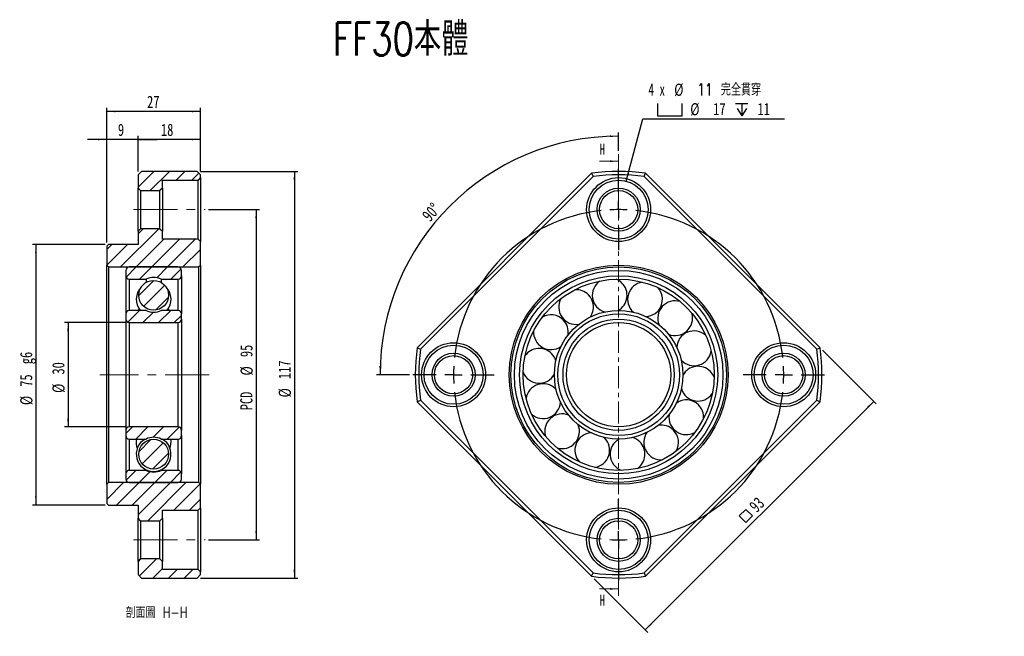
# Model space of a CAD drawing. Header units: millimetres. Extents: x 30 to 314, y 16 to 193.
import ezdxf

# ---------------------------------------------------------------- set-up
doc = ezdxf.new("R2010")
doc.units = ezdxf.units.MM
doc.linetypes.add('CENTER', pattern=[10.16, 6.35, -1.27, 1.27, -1.27])
doc.linetypes.add('CENTERX2', pattern=[20.32, 12.7, -2.54, 2.54, -2.54])
doc.layers.add('FORMAT', color=7, linetype='Continuous')
doc.styles.add('SLDTEXTSTYLE0', font='TXT', dxfattribs={"width": 0.75, "bigfont": 'bigfont'})
doc.styles.add('SLDTEXTSTYLE1', font='TXT', dxfattribs={"width": 0.75})
doc.styles.add('SLDTEXTSTYLE2', font='TXT', dxfattribs={"width": 0.666667})
doc.dimstyles.new('SLDDIMSTYLE0', dxfattribs={"dimtxt": 3.5, "dimasz": 2.5, "dimexe": 0, "dimexo": 0.0625, "dimgap": 0.875, "dimtad": 1, "dimdec": 4, "dimzin": 12, "dimdsep": 46, "dimtxsty": 'SLDTEXTSTYLE1', "dimsah": 1, "dimcen": 0.09, "dimazin": 3, "dimtfac": 1, "dimtofl": 0, "dimtmove": 0, "dimatfit": 3, "dimfxl": 1, "dimfrac": 2, "dimtolj": 1, "dimtzin": 12, "dimarcsym": 0})
doc.dimstyles.new('SLDDIMSTYLE1', dxfattribs={"dimtxt": 3.5, "dimasz": 2.5, "dimexe": 0, "dimexo": 0.0625, "dimgap": 0.875, "dimtad": 1, "dimrnd": 1e-09, "dimzin": 12, "dimdsep": 46, "dimtxsty": 'SLDTEXTSTYLE1', "dimsah": 1, "dimcen": 0.09, "dimadec": 0, "dimazin": 3, "dimtfac": 1, "dimtofl": 0, "dimtmove": 0, "dimatfit": 3, "dimfxl": 1, "dimfrac": 2, "dimtolj": 1, "dimtzin": 12, "dimarcsym": 0})
doc.dimstyles.new('SLDDIMSTYLE2', dxfattribs={"dimtxt": 3.5, "dimasz": 2.5, "dimexe": 0, "dimexo": 0.0625, "dimgap": 0.875, "dimtad": 0, "dimtih": 1, "dimtoh": 1, "dimdec": 6, "dimrnd": 1e-09, "dimzin": 12, "dimdsep": 46, "dimtxsty": 'SLDTEXTSTYLE1', "dimsah": 1, "dimcen": 0, "dimadec": 0, "dimazin": 3, "dimtfac": 1, "dimtofl": 0, "dimtmove": 0, "dimatfit": 3, "dimfxl": 1, "dimfrac": 2, "dimtolj": 1, "dimtzin": 12, "dimarcsym": 0})
doc.dimstyles.new('SLDDIMSTYLE3', dxfattribs={"dimtxt": 3.5, "dimasz": 2.5, "dimexe": 0, "dimexo": 0.0625, "dimgap": 0.875, "dimtad": 1, "dimrnd": 1e-09, "dimzin": 12, "dimdsep": 46, "dimtxsty": 'SLDTEXTSTYLE1', "dimsah": 1, "dimcen": 0.09, "dimadec": 0, "dimazin": 3, "dimtfac": 1, "dimtmove": 0, "dimatfit": 0, "dimfxl": 1, "dimfrac": 2, "dimtolj": 1, "dimtzin": 12, "dimarcsym": 0})

# ---------------------------------------------------------------- blocks, each defined once
blk = doc.blocks.new('_D')
at = {"layer": 'FORMAT', "color": 7}
for p, q in [((202.77, 155.73), (202.77, 160.96)), ((142.57, 91.31), (133.12, 91.31))]:
    blk.add_line(p, q, dxfattribs=at)
blk.add_arc((202.77, 91.31), 68.65, 90, 180, dxfattribs=at)
for points in [[(202.77, 159.96), (200.27, 160.16), (200.27, 159.66)], [(134.12, 91.31), (134.42, 93.81), (133.92, 93.82)]]:
    blk.add_solid(points, dxfattribs=at)
at = {"layer": 'FORMAT', "color": 7, "insert": (145.88, 137.44), "char_height": 3.5, "attachment_point": 1, "rotation": 48.2137, "style": 'SLDTEXTSTYLE1'}
blk.add_mtext('90°', dxfattribs=at)
blk = doc.blocks.new('SW_SYMBOL_MOD_BOX')
at = {"layer": 'FORMAT', "color": 0}
for p, q in [((200, 200), (200, 800)), ((200, 800), (800, 800)), ((800, 800), (800, 200)), ((200, 200), (800, 200))]:
    blk.add_line(p, q, dxfattribs=at)
blk = doc.blocks.new('_D_1')
at = {"layer": 'FORMAT', "color": 7}
for p, q in [((261.46, 98.39), (276.89, 82.95)), ((276.19, 83.66), (210.43, 17.9)), ((195.7, 32.63), (211.13, 17.19))]:
    blk.add_line(p, q, dxfattribs=at)
for points in [[(276.19, 83.66), (274.24, 82.07), (274.6, 81.71)], [(210.43, 17.9), (212.37, 19.49), (212.02, 19.84)]]:
    blk.add_solid(points, dxfattribs=at)
at = {"layer": 'FORMAT', "color": 7, "xscale": 0.0044707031, "yscale": 0.0044707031, "zscale": 0.0044707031, "rotation": 45}
blk.add_blockref('SW_SYMBOL_MOD_BOX', (239.37, 47.52), dxfattribs=at)
at = {"layer": 'FORMAT', "color": 7, "insert": (240.02, 53.94), "char_height": 3.5, "attachment_point": 1, "rotation": 45, "style": 'SLDTEXTSTYLE1'}
blk.add_mtext('93', dxfattribs=at)
blk = doc.blocks.new('SW_SYMBOL_HOLE_SPOT')
at = {"layer": 'FORMAT', "color": 0}
for p, q in [((0, 875), (0, 75)), ((1600, 75), (1600, 875)), ((0, 75), (1600, 75))]:
    blk.add_line(p, q, dxfattribs=at)
blk = doc.blocks.new('SW_SYMBOL_HOLE_DEPTH')
at = {"layer": 'FORMAT', "color": 0}
for p, q in [((0, 875), (800, 875)), ((400, 875), (400, 75)), ((100, 555), (400, 75)), ((700, 555), (400, 75))]:
    blk.add_line(p, q, dxfattribs=at)
blk = doc.blocks.new('_D_2')
at = {"layer": 'FORMAT'}
for p, q in [((204.97, 147.02), (209.77, 164.94)), ((209.77, 164.94), (250.47, 164.94))]:
    blk.add_line(p, q, dxfattribs=at)
blk.add_solid([(204.97, 147.02), (205.86, 149.37), (205.37, 149.5)], dxfattribs=at)
at = {"layer": 'FORMAT', "xscale": 0.0044707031, "yscale": 0.0044707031, "zscale": 0.0044707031}
for name, p in [('SW_SYMBOL_HOLE_SPOT', (213.94, 165.42)), ('SW_SYMBOL_HOLE_DEPTH', (236.42, 165.42))]:
    blk.add_blockref(name, p, dxfattribs=at)
at = {"layer": 'FORMAT', "char_height": 3.5, "attachment_point": 1}
for s, insert, style in [('4 x', (211.36, 175.11), 'SLDTEXTSTYLE2'), ('%%c', (218.77, 175.06), 'SLDTEXTSTYLE1'), ('11 \\M+18AAE\\M+19153\\M+18AD1\\M+190FA', (225.36, 175.11), 'SLDTEXTSTYLE0'), ('%%c', (223.39, 169.45), 'SLDTEXTSTYLE1'), ('17', (229.98, 169.5), 'SLDTEXTSTYLE1'), ('11', (242.74, 169.5), 'SLDTEXTSTYLE1')]:
    blk.add_mtext(s, dxfattribs=dict(at, insert=insert, style=style))
blk = doc.blocks.new('SW_CENTERMARKSYMBOL_0')
at = {"layer": 'FORMAT', "color": 0}
for p, q in [((0, 5), (0, 11.7)), ((0, 0), (0, 2.5)), ((0, 0), (0, -2.5)), ((0, -5), (0, -11.7)), ((-52.5, -47.5), (-59.2, -47.5)), ((-47.5, -47.5), (-50, -47.5)), ((-47.5, -47.5), (-45, -47.5)), ((-42.5, -47.5), (-35.8, -47.5)), ((42.5, -47.5), (35.8, -47.5)), ((47.5, -47.5), (45, -47.5)), ((47.5, -47.5), (50, -47.5)), ((52.5, -47.5), (59.2, -47.5)), ((0, -90), (0, -83.3)), ((0, -95), (0, -92.5)), ((0, -95), (0, -97.5)), ((0, -100), (0, -106.7))]:
    blk.add_line(p, q, dxfattribs=at)
for start, end in [(90, 93.0156), (86.9844, 90), (96.0311, 173.9689), (6.0311, 83.9689), (176.9844, 180), (0, 3.0156), (180, 183.0156), (356.9844, 0), (186.0311, 263.9689), (276.0311, 353.9689), (266.9844, 270), (270, 273.0156)]:
    blk.add_arc((0, -47.5), 47.5, start, end, dxfattribs=at)
blk = doc.blocks.new('_D_3')
at = {"layer": 'FORMAT', "color": 7}
for p, q in [((55.47, 159.01), (49.97, 159.01)), ((55.47, 129.31), (55.47, 160.01)), ((64.47, 159.01), (55.47, 159.01)), ((64.47, 149.81), (64.47, 160.01)), ((64.47, 159.01), (69.97, 159.01))]:
    blk.add_line(p, q, dxfattribs=at)
for points in [[(55.47, 159.01), (52.97, 159.26), (52.97, 158.76)], [(64.47, 159.01), (66.97, 158.76), (66.97, 159.26)]]:
    blk.add_solid(points, dxfattribs=at)
at = {"layer": 'FORMAT', "color": 7, "insert": (58.68, 163.52), "char_height": 3.5, "attachment_point": 1, "style": 'SLDTEXTSTYLE1'}
blk.add_mtext('9', dxfattribs=at)
blk = doc.blocks.new('_D_4')
at = {"layer": 'FORMAT', "color": 7}
for p, q in [((54.97, 128.81), (34.09, 128.81)), ((35.09, 128.81), (35.09, 53.81)), ((54.97, 53.81), (34.09, 53.81))]:
    blk.add_line(p, q, dxfattribs=at)
for points in [[(35.09, 128.81), (34.84, 126.31), (35.34, 126.31)], [(35.09, 53.81), (35.34, 56.31), (34.84, 56.31)]]:
    blk.add_solid(points, dxfattribs=at)
at = {"layer": 'FORMAT', "color": 7, "char_height": 3.5, "attachment_point": 1, "rotation": 90, "style": 'SLDTEXTSTYLE1'}
for s, insert in [('g6', (30.53, 94.34)), ('75', (30.53, 87.86)), ('%%c', (30.58, 82.58))]:
    blk.add_mtext(s, dxfattribs=dict(at, insert=insert))
blk = doc.blocks.new('_D_5')
at = {"layer": 'FORMAT', "color": 7}
for p, q in [((84.77, 138.81), (99.47, 138.81)), ((98.47, 138.81), (98.47, 43.81)), ((84.77, 43.81), (99.47, 43.81))]:
    blk.add_line(p, q, dxfattribs=at)
for points in [[(98.47, 138.81), (98.22, 136.31), (98.72, 136.31)], [(98.47, 43.81), (98.72, 46.31), (98.22, 46.31)]]:
    blk.add_solid(points, dxfattribs=at)
at = {"layer": 'FORMAT', "color": 7, "char_height": 3.5, "attachment_point": 1, "rotation": 90, "style": 'SLDTEXTSTYLE1'}
for s, insert in [('95', (93.9, 96.38)), ('%%c', (93.96, 91.1)), ('PCD', (93.9, 81.08))]:
    blk.add_mtext(s, dxfattribs=dict(at, insert=insert))
blk = doc.blocks.new('_D_6')
at = {"layer": 'FORMAT', "color": 7}
for p, q in [((82.47, 149.81), (110.47, 149.81)), ((109.47, 149.81), (109.47, 32.81)), ((82.47, 32.81), (110.47, 32.81))]:
    blk.add_line(p, q, dxfattribs=at)
for points in [[(109.47, 149.81), (109.22, 147.31), (109.72, 147.31)], [(109.47, 32.81), (109.72, 35.31), (109.22, 35.31)]]:
    blk.add_solid(points, dxfattribs=at)
at = {"layer": 'FORMAT', "color": 7, "char_height": 3.5, "attachment_point": 1, "rotation": 90, "style": 'SLDTEXTSTYLE1'}
for s, insert in [('117', (104.9, 90.07)), ('%%c', (104.96, 84.79))]:
    blk.add_mtext(s, dxfattribs=dict(at, insert=insert))
blk = doc.blocks.new('_D_7')
at = {"layer": 'FORMAT', "color": 7}
for p, q in [((60.97, 106.31), (43.34, 106.31)), ((44.34, 106.31), (44.34, 76.31)), ((60.97, 76.31), (43.34, 76.31))]:
    blk.add_line(p, q, dxfattribs=at)
for points in [[(44.34, 106.31), (44.09, 103.81), (44.59, 103.81)], [(44.34, 76.31), (44.59, 78.81), (44.09, 78.81)]]:
    blk.add_solid(points, dxfattribs=at)
at = {"layer": 'FORMAT', "color": 7, "char_height": 3.5, "attachment_point": 1, "rotation": 90, "style": 'SLDTEXTSTYLE1'}
for s, insert in [('30', (39.78, 91.37)), ('%%c', (39.83, 86.09))]:
    blk.add_mtext(s, dxfattribs=dict(at, insert=insert))
blk = doc.blocks.new('_D_8')
at = {"layer": 'FORMAT', "color": 7}
for p, q in [((64.47, 149.81), (64.47, 160.01)), ((82.47, 159.01), (64.47, 159.01)), ((82.47, 149.81), (82.47, 160.01))]:
    blk.add_line(p, q, dxfattribs=at)
for points in [[(64.47, 159.01), (66.97, 158.76), (66.97, 159.26)], [(82.47, 159.01), (79.97, 159.26), (79.97, 158.76)]]:
    blk.add_solid(points, dxfattribs=at)
at = {"layer": 'FORMAT', "color": 7, "insert": (71.07, 163.52), "char_height": 3.5, "attachment_point": 1, "style": 'SLDTEXTSTYLE1'}
blk.add_mtext('18', dxfattribs=at)
blk = doc.blocks.new('_D_9')
at = {"layer": 'FORMAT', "color": 7}
for p, q in [((55.47, 129.31), (55.47, 168.07)), ((82.47, 149.81), (82.47, 168.07)), ((82.47, 167.07), (55.47, 167.07))]:
    blk.add_line(p, q, dxfattribs=at)
for points in [[(55.47, 167.07), (57.97, 166.82), (57.97, 167.32)], [(82.47, 167.07), (79.97, 167.32), (79.97, 166.82)]]:
    blk.add_solid(points, dxfattribs=at)
at = {"layer": 'FORMAT', "color": 7, "insert": (67.08, 171.58), "char_height": 3.5, "attachment_point": 1, "style": 'SLDTEXTSTYLE1'}
blk.add_mtext('27', dxfattribs=at)

msp = doc.modelspace()

# ---------------------------------------------------------------- hatches: boundary and pattern name
at = {"linetype": 'Continuous', "lineweight": 18}
h = msp.add_hatch(dxfattribs=at)
h.set_pattern_fill('ANSI31', style=0)
h.paths.add_polyline_path([(65.4691681, 149.8132062), (64.4691681, 148.8132062), (64.4691681, 145.0132062), (65.1691681, 144.3132062), (70.7691681, 144.3132062), (71.4691681, 145.0132062), (71.4691681, 147.3132062), (81.7691681, 147.3132062), (82.4691681, 148.0132062), (82.4691681, 148.8132062), (81.4691681, 149.8132062)], flags=0)
h = msp.add_hatch(dxfattribs=at)
h.set_pattern_fill('ANSI31', style=0)
h.paths.add_polyline_path([(64.4691681, 132.6132062), (64.4691681, 128.8132062), (55.9691681, 128.8132062), (55.4691681, 128.3132062), (55.4691681, 122.8132062), (55.9691681, 122.3132062), (81.9691681, 122.3132062), (82.4691681, 122.8132062), (82.4691681, 129.6132062), (81.7691681, 130.3132062), (71.4691681, 130.3132062), (71.4691681, 132.6132062), (70.7691681, 133.3132062), (65.1691681, 133.3132062)], flags=0)
h = msp.add_hatch(dxfattribs=at)
h.set_pattern_fill('ANSI31', style=0)
edge = h.paths.add_edge_path(flags=0)
edge.add_line((75.9691681, 122.3132062), (61.9691681, 122.3132062))
edge.add_arc((61.9691681, 121.3132062), 1, 90, 180)
edge.add_line((60.9691681, 121.3132062), (60.9691681, 119.8132062))
edge.add_arc((61.9691681, 119.8132062), 1, 180, 270)
edge.add_line((61.9691681, 118.8132062), (66.7897186, 118.8132062))
edge.add_arc((68.9691681, 114.3132062), 5, 64.158067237, 115.841932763, ccw=False)
edge.add_line((71.1486175, 118.8132062), (75.9691681, 118.8132062))
edge.add_arc((75.9691681, 119.8132062), 1, 270, 360)
edge.add_line((76.9691681, 119.8132062), (76.9691681, 121.3132062))
edge.add_arc((75.9691681, 121.3132062), 1, 0, 90)
h = msp.add_hatch(dxfattribs=at)
h.set_pattern_fill('ANSI31', style=0)
edge = h.paths.add_edge_path(flags=0)
edge.add_arc((68.9691681, 114.1685871), 4.285841, 0, 360)
h = msp.add_hatch(dxfattribs=at)
h.set_pattern_fill('ANSI31', style=0)
edge = h.paths.add_edge_path(flags=0)
edge.add_line((75.9691681, 109.8132062), (71.1486175, 109.8132062))
edge.add_arc((68.9691681, 114.3132062), 5, 244.158067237, 295.841932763, ccw=False)
edge.add_line((66.7897186, 109.8132062), (61.9691681, 109.8132062))
edge.add_arc((61.9691681, 108.8132062), 1, 90, 180)
edge.add_line((60.9691681, 108.8132062), (60.9691681, 107.3132062))
edge.add_arc((61.9691681, 107.3132062), 1, 180, 270)
edge.add_line((61.9691681, 106.3132062), (75.9691681, 106.3132062))
edge.add_arc((75.9691681, 107.3132062), 1, 270, 360)
edge.add_line((76.9691681, 107.3132062), (76.9691681, 108.8132062))
edge.add_arc((75.9691681, 108.8132062), 1, 0, 90)
h = msp.add_hatch(dxfattribs=at)
h.set_pattern_fill('ANSI31', style=0)
edge = h.paths.add_edge_path(flags=0)
edge.add_line((61.9691681, 72.8132062), (66.7897186, 72.8132062))
edge.add_arc((68.9691681, 68.3132062), 5, 64.158067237, 115.841932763, ccw=False)
edge.add_line((71.1486175, 72.8132062), (75.9691681, 72.8132062))
edge.add_arc((75.9691681, 73.8132062), 1, 270, 360)
edge.add_line((76.9691681, 73.8132062), (76.9691681, 75.3132062))
edge.add_arc((75.9691681, 75.3132062), 1, 0, 90)
edge.add_line((75.9691681, 76.3132062), (61.9691681, 76.3132062))
edge.add_arc((61.9691681, 75.3132062), 1, 90, 180)
edge.add_line((60.9691681, 75.3132062), (60.9691681, 73.8132062))
edge.add_arc((61.9691681, 73.8132062), 1, 180, 270)
h = msp.add_hatch(dxfattribs=at)
h.set_pattern_fill('ANSI31', style=0)
edge = h.paths.add_edge_path(flags=0)
edge.add_arc((68.9691681, 68.4578254), 4.285841, 0, 360)
h = msp.add_hatch(dxfattribs=at)
h.set_pattern_fill('ANSI31', style=0)
edge = h.paths.add_edge_path(flags=0)
edge.add_line((60.9691681, 62.8132062), (60.9691681, 61.3132062))
edge.add_arc((61.9691681, 61.3132062), 1, 180, 270)
edge.add_line((61.9691681, 60.3132062), (75.9691681, 60.3132062))
edge.add_arc((75.9691681, 61.3132062), 1, 270, 360)
edge.add_line((76.9691681, 61.3132062), (76.9691681, 62.8132062))
edge.add_arc((75.9691681, 62.8132062), 1, 0, 90)
edge.add_line((75.9691681, 63.8132062), (71.1486175, 63.8132062))
edge.add_arc((68.9691681, 68.3132062), 5, 244.158067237, 295.841932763, ccw=False)
edge.add_line((66.7897186, 63.8132062), (61.9691681, 63.8132062))
edge.add_arc((61.9691681, 62.8132062), 1, 90, 180)
h = msp.add_hatch(dxfattribs=at)
h.set_pattern_fill('ANSI31', style=0)
h.paths.add_polyline_path([(55.4691681, 54.3132062), (55.9691681, 53.8132062), (64.4691681, 53.8132062), (64.4691681, 50.0132062), (65.1691681, 49.3132062), (70.7691681, 49.3132062), (71.4691681, 50.0132062), (71.4691681, 52.3132062), (81.7691681, 52.3132062), (82.4691681, 53.0132062), (82.4691681, 59.8132062), (81.9691681, 60.3132062), (55.9691681, 60.3132062), (55.4691681, 59.8132062)], flags=0)
h = msp.add_hatch(dxfattribs=at)
h.set_pattern_fill('ANSI31', style=0)
h.paths.add_polyline_path([(65.1691681, 38.3132062), (64.4691681, 37.6132062), (64.4691681, 33.8132062), (65.4691681, 32.8132062), (81.4691681, 32.8132062), (82.4691681, 33.8132062), (82.4691681, 34.6132062), (81.7691681, 35.3132062), (71.4691681, 35.3132062), (71.4691681, 37.6132062), (70.7691681, 38.3132062)], flags=0)

# ---------------------------------------------------------------- linework, layer by layer
at = {"color": 7, "linetype": 'CENTER', "lineweight": 18}
msp.add_line((202.7693945, 154.7322626), (202.7693945, 27.7010712), dxfattribs=at)
at = {"color": 7, "linetype": 'Continuous', "lineweight": 18}
for p, q in [((197.2693945, 152.7322626), (202.7693945, 152.7322626)), ((197.2693945, 29.7010712), (202.7693945, 29.7010712))]:
    msp.add_line(p, q, dxfattribs=at)
at = {"color": 7, "linetype": 'Continuous', "lineweight": 25}
for p, q in [((64.4691681, 148.8132062), (65.4691681, 149.8132062)), ((64.4691681, 148.8132062), (64.4691681, 145.0132062)), ((81.4691681, 149.8132062), (65.4691681, 149.8132062)), ((81.4691681, 149.8132062), (82.4691681, 148.8132062)), ((82.4691681, 148.0132062), (81.7691681, 147.3132062)), ((82.4691681, 148.0132062), (82.4691681, 148.8132062)), ((82.4691681, 148.0132062), (82.4691681, 129.6132062)), ((144.7891284, 99.0938708), (194.98873, 149.2934723)), ((195.4556418, 148.3461706), (145.7364302, 98.626959)), ((194.98873, 149.2934723), (195.4556418, 148.3461706)), ((210.0831473, 148.3461706), (210.5500591, 149.2934723)), ((259.8023589, 98.626959), (210.0831473, 148.3461706)), ((210.5500591, 149.2934723), (260.7496607, 99.0938708)), ((65.1691681, 144.3132062), (64.4691681, 145.0132062)), ((64.4691681, 132.6132062), (64.4691681, 145.0132062)), ((71.4691681, 145.0132062), (70.7691681, 144.3132062)), ((71.4691681, 147.3132062), (81.7691681, 147.3132062)), ((71.4691681, 145.0132062), (71.4691681, 147.3132062)), ((71.4691681, 145.0132062), (71.4691681, 132.6132062)), ((81.7691681, 130.3132062), (81.7691681, 147.3132062)), ((65.1691681, 144.3132062), (65.1691681, 133.3132062)), ((65.1691681, 144.3132062), (70.7691681, 144.3132062)), ((70.7691681, 133.3132062), (70.7691681, 144.3132062)), ((64.4691681, 132.6132062), (65.1691681, 133.3132062)), ((70.7691681, 133.3132062), (65.1691681, 133.3132062)), ((70.7691681, 133.3132062), (71.4691681, 132.6132062)), ((64.4691681, 132.6132062), (64.4691681, 128.8132062)), ((71.4691681, 130.3132062), (71.4691681, 132.6132062)), ((55.4691681, 128.3132062), (55.9691681, 128.8132062)), ((55.4691681, 128.3132062), (55.4691681, 122.8132062)), ((64.4691681, 128.8132062), (55.9691681, 128.8132062)), ((81.7691681, 130.3132062), (71.4691681, 130.3132062)), ((81.7691681, 130.3132062), (82.4691681, 129.6132062)), ((82.4691681, 122.8132062), (82.4691681, 129.6132062)), ((55.9691681, 122.3132062), (55.4691681, 122.8132062)), ((55.4691681, 59.8132062), (55.4691681, 122.8132062)), ((55.9691681, 122.3132062), (55.9691681, 60.3132062)), ((55.9691681, 122.3132062), (81.9691681, 122.3132062)), ((75.9691681, 122.3132062), (61.9691681, 122.3132062)), ((82.4691681, 122.8132062), (81.9691681, 122.3132062)), ((81.9691681, 60.3132062), (81.9691681, 122.3132062)), ((82.4691681, 122.8132062), (82.4691681, 59.8132062)), ((60.9691681, 121.3132062), (60.9691681, 119.8132062)), ((60.9691681, 119.8132062), (60.9691681, 108.8132062)), ((76.9691681, 119.8132062), (76.9691681, 121.3132062)), ((76.9691681, 119.8132062), (76.9691681, 108.8132062)), ((61.9691681, 118.8132062), (66.7897186, 118.8132062)), ((66.7897186, 118.8132062), (66.7897186, 117.8589031)), ((71.1486175, 118.8132062), (71.1486175, 117.8589031)), ((71.1486175, 118.8132062), (75.9691681, 118.8132062)), ((60.9691681, 108.8132062), (60.9691681, 107.3132062)), ((66.7897186, 109.8132062), (61.9691681, 109.8132062)), ((75.9691681, 109.8132062), (71.1486175, 109.8132062)), ((76.9691681, 107.3132062), (76.9691681, 108.8132062)), ((60.9691681, 107.3132062), (60.9691681, 75.3132062)), ((61.9691681, 106.3132062), (61.9691681, 76.3132062)), ((61.9691681, 106.3132062), (75.9691681, 106.3132062)), ((75.9691681, 106.3132062), (75.9691681, 76.3132062)), ((76.9691681, 107.3132062), (76.9691681, 75.3132062)), ((144.7891284, 99.0938708), (145.7364302, 98.626959)), ((259.8023589, 98.626959), (260.7496607, 99.0938708)), ((184.760341, 87.0795327), (184.5956119, 87.2523217)), ((144.7891284, 83.5325417), (145.7364302, 83.9994535)), ((194.98873, 33.3329401), (144.7891284, 83.5325417)), ((145.7364302, 83.9994535), (195.4556418, 34.2802419)), ((210.0831473, 34.2802419), (259.8023589, 83.9994535)), ((260.7496607, 83.5325417), (210.5500591, 33.3329401)), ((259.8023589, 83.9994535), (260.7496607, 83.5325417)), ((60.9691681, 75.3132062), (60.9691681, 73.8132062)), ((60.9691681, 73.8132062), (60.9691681, 62.8132062)), ((75.9691681, 76.3132062), (61.9691681, 76.3132062)), ((76.9691681, 73.8132062), (76.9691681, 75.3132062)), ((76.9691681, 73.8132062), (76.9691681, 62.8132062)), ((61.9691681, 72.8132062), (66.7897186, 72.8132062)), ((71.1486175, 72.8132062), (75.9691681, 72.8132062)), ((198.70851, 73.1394235), (198.535721, 73.3041527)), ((60.9691681, 62.8132062), (60.9691681, 61.3132062)), ((66.7897186, 63.8132062), (61.9691681, 63.8132062)), ((66.7897186, 63.9578254), (66.7897186, 63.8132062)), ((71.1486175, 63.9578254), (71.1486175, 63.8132062)), ((75.9691681, 63.8132062), (71.1486175, 63.8132062)), ((76.9691681, 61.3132062), (76.9691681, 62.8132062)), ((55.4691681, 59.8132062), (55.9691681, 60.3132062)), ((55.4691681, 59.8132062), (55.4691681, 54.3132062)), ((81.9691681, 60.3132062), (55.9691681, 60.3132062)), ((61.9691681, 60.3132062), (75.9691681, 60.3132062)), ((81.9691681, 60.3132062), (82.4691681, 59.8132062)), ((82.4691681, 53.0132062), (82.4691681, 59.8132062)), ((55.9691681, 53.8132062), (55.4691681, 54.3132062)), ((55.9691681, 53.8132062), (64.4691681, 53.8132062)), ((64.4691681, 53.8132062), (64.4691681, 50.0132062)), ((71.4691681, 52.3132062), (81.7691681, 52.3132062)), ((71.4691681, 50.0132062), (71.4691681, 52.3132062)), ((82.4691681, 53.0132062), (81.7691681, 52.3132062)), ((81.7691681, 35.3132062), (81.7691681, 52.3132062)), ((82.4691681, 53.0132062), (82.4691681, 34.6132062)), ((65.1691681, 49.3132062), (64.4691681, 50.0132062)), ((64.4691681, 37.6132062), (64.4691681, 50.0132062)), ((65.1691681, 49.3132062), (65.1691681, 38.3132062)), ((65.1691681, 49.3132062), (70.7691681, 49.3132062)), ((71.4691681, 50.0132062), (70.7691681, 49.3132062)), ((70.7691681, 38.3132062), (70.7691681, 49.3132062)), ((71.4691681, 50.0132062), (71.4691681, 37.6132062)), ((64.4691681, 37.6132062), (65.1691681, 38.3132062)), ((64.4691681, 37.6132062), (64.4691681, 33.8132062)), ((70.7691681, 38.3132062), (65.1691681, 38.3132062)), ((70.7691681, 38.3132062), (71.4691681, 37.6132062)), ((71.4691681, 35.3132062), (71.4691681, 37.6132062)), ((81.7691681, 35.3132062), (71.4691681, 35.3132062)), ((81.7691681, 35.3132062), (82.4691681, 34.6132062)), ((82.4691681, 33.8132062), (82.4691681, 34.6132062)), ((194.98873, 33.3329401), (195.4556418, 34.2802419)), ((210.0831473, 34.2802419), (210.5500591, 33.3329401)), ((65.4691681, 32.8132062), (64.4691681, 33.8132062)), ((65.4691681, 32.8132062), (81.4691681, 32.8132062)), ((82.4691681, 33.8132062), (81.4691681, 32.8132062))]:
    msp.add_line(p, q, dxfattribs=at)
at = {"color": 8, "linetype": 'Continuous', "lineweight": 25}
for p, q in [((61.9691681, 118.8132062), (61.9691681, 109.8132062)), ((75.9691681, 118.8132062), (75.9691681, 109.8132062)), ((61.9691681, 72.8132062), (61.9691681, 63.8132062)), ((75.9691681, 72.8132062), (75.9691681, 63.8132062))]:
    msp.add_line(p, q, dxfattribs=at)
at = {"color": 7, "linetype": 'Continuous', "lineweight": 25, "flags": 128}
for points in [[(64.7756432, 110.2995925), (64.5141354, 109.8466147), (64.4972702, 109.8132062)], [(73.4410659, 109.8132062), (73.4242007, 109.8466147), (73.1626929, 110.2995925)]]:
    msp.add_lwpolyline(points, dxfattribs=at)
at = {"color": 7, "linetype": 'Continuous', "lineweight": 25}
for centre, radius in [((202.7693945, 138.8132062), 9.2), ((202.7693945, 138.8132062), 8.5), ((202.7693945, 138.8132062), 6.2), ((202.7693945, 138.8132062), 5.5), ((202.7693945, 91.3132062), 31.5), ((202.7693945, 91.3132062), 31), ((202.7693945, 91.3132062), 30), ((202.7693945, 91.3132062), 28.5), ((68.9691681, 114.1685871), 4.285841), ((202.7693945, 91.3132062), 27.5), ((202.7693945, 91.3132062), 18.5), ((202.7693945, 91.3132062), 17.5), ((202.7693945, 91.3132062), 16), ((202.7693945, 91.3132062), 15), ((155.2693945, 91.3132062), 9.2), ((155.2693945, 91.3132062), 8.5), ((250.2693945, 91.3132062), 9.2), ((250.2693945, 91.3132062), 8.5), ((155.2693945, 91.3132062), 6.2), ((155.2693945, 91.3132062), 5.5), ((250.2693945, 91.3132062), 6.2), ((250.2693945, 91.3132062), 5.5), ((68.9691681, 68.4578254), 4.285841), ((202.7693945, 43.8132062), 9.2), ((202.7693945, 43.8132062), 8.5), ((202.7693945, 43.8132062), 6.2), ((202.7693945, 43.8132062), 5.5)]:
    msp.add_circle(centre, radius, dxfattribs=at)
for centre, radius, start, end in [((202.7693945, 91.3132062), 58.5, 82.356851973, 97.643148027), ((202.7693945, 91.3132062), 57.5, 82.692427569, 97.307572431), ((61.9691681, 121.3132062), 1, 90, 180), ((75.9691681, 121.3132062), 1, 0, 90), ((61.9691681, 119.8132062), 1, 180, 270), ((68.9691681, 114.3132062), 5, 64.158067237, 115.841932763), ((75.9691681, 119.8132062), 1, 270, 0), ((68.9691681, 113.0225228), 5, 136.112486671, 219.930903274), ((68.9691681, 113.0225228), 5, 320.069096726, 43.88751333), ((200.1942116, 114.1685871), 5, 124.864779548, 253.450183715), ((200.1942116, 114.1685871), 5, 45, 67.992363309), ((200.1942116, 114.1685871), 5, 299.406959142, 45), ((210.365813, 113.0225228), 5, 99.150493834, 227.735898), ((210.365813, 113.0225228), 5, 273.692673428, 42.278077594), ((190.5326568, 110.7878628), 5, 45, 93.706649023), ((190.5326568, 110.7878628), 5, 325.121244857, 45), ((190.5326568, 110.7878628), 5, 150.579065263, 279.164469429), ((219.0328505, 107.5766622), 5, 73.43620812, 202.021612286), ((61.9691681, 108.8132062), 1, 90, 180), ((68.9691681, 114.3132062), 5, 244.158067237, 295.841932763), ((75.9691681, 108.8132062), 1, 0, 90), ((183.294738, 103.549944), 5, 45, 119.420934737), ((219.0328505, 107.5766622), 5, 247.978387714, 16.56379188), ((61.9691681, 107.3132062), 1, 180, 270), ((75.9691681, 107.3132062), 1, 270, 0), ((183.294738, 103.549944), 5, 350.835530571, 45), ((183.294738, 103.549944), 5, 176.293350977, 304.878755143), ((224.4787111, 98.9096246), 5, 47.721922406, 176.307326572), ((202.7693945, 91.3132062), 58.5, 172.356851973, 187.643148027), ((202.7693945, 91.3132062), 57.5, 172.692427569, 187.307572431), ((179.9140137, 93.8883892), 5, 45, 145.135220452), ((179.9140137, 93.8883892), 5, 16.549816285, 45), ((224.4787111, 98.9096246), 5, 222.264102, 350.849506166), ((202.7693945, 91.3132062), 57.5, 352.692427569, 7.307572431), ((202.7693945, 91.3132062), 58.5, 352.356851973, 7.643148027), ((225.6247754, 88.7380233), 5, 45, 150.593040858), ((179.9140137, 93.8883892), 5, 202.007636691, 330.593040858), ((225.6247754, 88.7380233), 5, 22.007636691, 45), ((181.0600779, 83.7167878), 5, 45, 170.849506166), ((225.6247754, 88.7380233), 5, 196.549816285, 325.135220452), ((181.0600779, 83.7167878), 5, 227.721922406, 356.307326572), ((222.2440511, 79.0764685), 5, 45, 124.878755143), ((222.2440511, 79.0764685), 5, 356.293350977, 45), ((186.5059386, 75.0497503), 5, 67.978387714, 196.56379188), ((222.2440511, 79.0764685), 5, 170.835530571, 299.420934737), ((186.5059386, 75.0497503), 5, 253.43620812, 22.021612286), ((215.0061323, 71.8385496), 5, 45, 99.164469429), ((61.9691681, 75.3132062), 1, 90, 180), ((61.9691681, 73.8132062), 1, 180, 270), ((75.9691681, 75.3132062), 1, 0, 90), ((75.9691681, 73.8132062), 1, 270, 0), ((195.1729761, 69.6038896), 5, 93.692673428, 222.278077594), ((215.0061323, 71.8385496), 5, 145.121244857, 273.706649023), ((215.0061323, 71.8385496), 5, 330.579065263, 45), ((68.9691681, 68.4578254), 5, 119.416061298, 60.583938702), ((68.9691681, 71.8385496), 5, 168.75928868, 199.759479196), ((68.9691681, 68.3132062), 5, 64.158067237, 115.841932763), ((68.9691681, 71.8385496), 5, 340.240520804, 11.24071132), ((195.1729761, 69.6038896), 5, 279.150493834, 45), ((205.3445775, 68.4578254), 5, 119.406959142, 247.992363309), ((205.3445775, 68.4578254), 5, 45, 73.450183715), ((205.3445775, 68.4578254), 5, 304.864779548, 45), ((61.9691681, 62.8132062), 1, 90, 180), ((68.9691681, 68.3132062), 5, 244.158067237, 295.841932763), ((75.9691681, 62.8132062), 1, 0, 90), ((61.9691681, 61.3132062), 1, 180, 270), ((75.9691681, 61.3132062), 1, 270, 0), ((202.7693945, 91.3132062), 57.5, 262.692427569, 277.307572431), ((202.7693945, 91.3132062), 58.5, 262.356851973, 277.643148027)]:
    msp.add_arc(centre, radius, start, end, dxfattribs=at)
at = {"color": 7, "linetype": 'Continuous', "lineweight": 18}
for points in [[(202.7693945, 152.7322626), (200.2693945, 152.9822626), (200.2693945, 152.4822626)], [(202.7693945, 29.7010712), (200.2693945, 29.9510712), (200.2693945, 29.4510712)]]:
    msp.add_solid(points, dxfattribs=at)
at = {"layer": 'FORMAT', "color": 7, "linetype": 'CENTERX2', "lineweight": 18}
for p, q in [((63.1691681, 138.8132062), (83.7691681, 138.8132062)), ((84.9497045, 91.3132062), (53.480475, 91.3132062)), ((63.1691681, 43.8132062), (83.7691681, 43.8132062))]:
    msp.add_line(p, q, dxfattribs=at)

# ---------------------------------------------------------------- block references
at = {"layer": 'FORMAT', "color": 7}
msp.add_blockref('SW_CENTERMARKSYMBOL_0', (202.7693945, 138.8132062), dxfattribs=at)

# ---------------------------------------------------------------- texts
at = {"color": 7, "linetype": 'Continuous', "char_height": 3.175, "attachment_point": 1, "style": 'SLDTEXTSTYLE1'}
for insert in [(197.2693945, 157.773663), (197.2693945, 28.0222849)]:
    msp.add_mtext('H', dxfattribs=dict(at, insert=insert))
at = {"layer": 'FORMAT', "color": 7, "insert": (120.5782848, 192.6596968), "char_height": 9.525, "attachment_point": 1, "style": 'SLDTEXTSTYLE0'}
msp.add_mtext('FF30\\M+1967B\\M+1E993', dxfattribs=at)
at = {"layer": 'FORMAT', "insert": (69.8024883, 24.5349979), "char_height": 3.175, "attachment_point": 2, "style": 'SLDTEXTSTYLE0'}
msp.add_mtext('\\M+19655\\M+196CA\\M+19AA4 H-H', dxfattribs=at)

# ---------------------------------------------------------------- dimensions: what is measured, and where the dimension line sits
at = {"layer": 'FORMAT'}
dim = msp.add_diameter_dim_2p(p1=(200.5694327, 130.6028367), p2=(204.9693564, 147.0235757), text='4 x <> 完全貫穿\\P{\\fGDT;v}%%c 17 {\\fGDT;x} 11\\P', dimstyle='SLDDIMSTYLE2', dxfattribs=at)
dim.commit()
dim.dimension.update_dxf_attribs({"geometry": '_D_2', "text_midpoint": (230.9146656, 170.5452432), "dimtype": 163})
at = {"layer": 'FORMAT', "color": 7}
for base, p1, p2, dimstyle, picture, middle in [((55.4691681, 167.0698317), (82.4691681, 148.8132062), (55.4691681, 128.3132062), 'SLDDIMSTYLE1', '_D_9', (69.6638384, 167.0698317)), ((55.4691681, 159.0055779), (64.4691681, 148.8132062), (55.4691681, 128.3132062), 'SLDDIMSTYLE3', '_D_3', (59.9691681, 159.0055779)), ((64.4691681, 159.0055779), (82.4691681, 148.8132062), (64.4691681, 148.8132062), 'SLDDIMSTYLE3', '_D_8', (73.6602168, 159.0055779))]:
    dim = msp.add_linear_dim(base=base, p1=p1, p2=p2, dimstyle=dimstyle, dxfattribs=at)
    dim.commit()
    dim.dimension.update_dxf_attribs({"geometry": picture, "text_midpoint": middle, "dimtype": 160})
dim = msp.add_angular_dim_2l(base=(154.2291573, 139.8534435), line1=((202.7693945, 154.7322626), (202.7693945, 27.7010712)), line2=((143.5693945, 91.3132062), (166.9693945, 91.3132062)), dimstyle='SLDDIMSTYLE0', dxfattribs=at)
dim.commit()
dim.dimension.update_dxf_attribs({"geometry": '_D', "text_midpoint": (151.58432, 137.0559369), "dimtype": 162})
for base, p1, p2, angle, text, picture, middle in [((109.4691681, 32.8132062), (81.4691681, 149.8132062), (81.4691681, 32.8132062), 90, '%%c<>', '_D_6', (109.4691681, 91.3132062)), ((98.4691681, 43.8132062), (83.7691681, 138.8132062), (83.7691681, 43.8132062), 90, 'PCD%%c<>', '_D_5', (98.4691681, 91.3132062)), ((35.0935046, 53.8132062), (55.9691681, 128.8132062), (55.9691681, 53.8132062), 90, '%%c<> g6', '_D_4', (35.0935046, 91.3132062)), ((44.3426938, 76.3132062), (61.9691681, 106.3132062), (61.9691681, 76.3132062), 90, '%%c<>', '_D_7', (44.3426938, 91.3132062)), ((210.4257081, 17.895962), (260.7496607, 99.0938708), (194.98873, 33.3329401), 45, '{\\fGDT;o}<>', '_D_1', (243.3061735, 50.7764273))]:
    dim = msp.add_linear_dim(base=base, p1=p1, p2=p2, angle=angle, text=text, dimstyle='SLDDIMSTYLE1', dxfattribs=at)
    dim.commit()
    dim.dimension.update_dxf_attribs({"geometry": picture, "text_midpoint": middle, "dimtype": 160})

doc.saveas('drawing.dxf')
